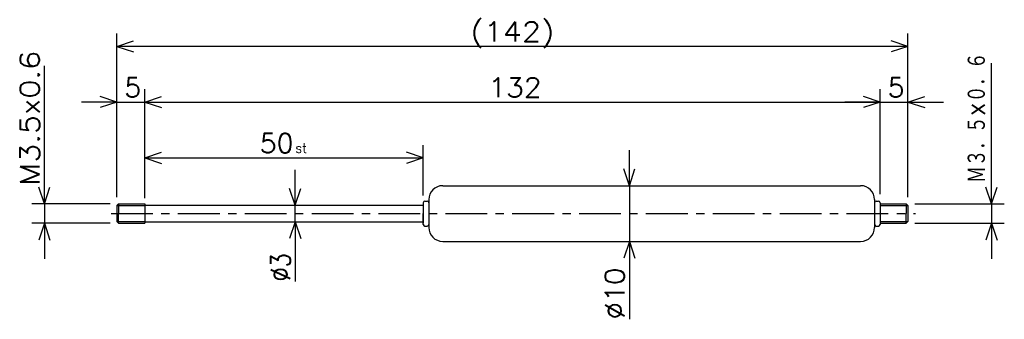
# Model space of a CAD drawing. Extents: x -172 to 5, y 107 to 161.
import ezdxf

# ---------------------------------------------------------------- set-up
doc = ezdxf.new("R2010")
doc.units = 0
doc.linetypes.add('CENTER', pattern=[12, 7.5, -1.5, 1.5, -1.5])
doc.layers.get('0').update_dxf_attribs({"linetype": 'CONTINUOUS'})
doc.styles.get("Standard").update_dxf_attribs({"font": 'txt', "bigfont": 'BIGFONT'})

msp = doc.modelspace()

# ---------------------------------------------------------------- linework, layer by layer
at = {"color": 7, "linetype": 'CONTINUOUS'}
for p, q in [((-154.76, 129.03), (-154.76, 158.37)), ((-12.76, 129.03), (-12.76, 158.37)), ((-154.76, 156.08), (-151.76, 157.08)), ((-12.76, 156.08), (-154.76, 156.08)), ((-154.76, 156.08), (-151.76, 155.08)), ((-12.76, 156.08), (-15.76, 157.08)), ((-12.76, 156.08), (-15.76, 155.08)), ((-167.76, 127.83), (-167.76, 152.58)), ((2.24, 127.83), (2.24, 153.09)), ((-154.76, 146.08), (-157.76, 147.08)), ((-154.76, 129.03), (-154.76, 148.37)), ((-149.76, 128.83), (-149.76, 148.37)), ((-149.76, 129.33), (-149.76, 148.37)), ((-149.76, 146.08), (-146.76, 147.08)), ((-149.76, 146.08), (-146.76, 147.08)), ((-17.76, 146.08), (-20.76, 147.08)), ((-17.76, 146.08), (-20.76, 147.08)), ((-17.76, 129.53), (-17.76, 148.37)), ((-17.76, 129.83), (-17.76, 148.37)), ((-12.76, 129.03), (-12.76, 148.37)), ((-12.76, 146.08), (-9.76, 147.08)), ((-154.76, 146.08), (-161.11, 146.08)), ((-154.76, 146.08), (-157.76, 145.08)), ((-154.76, 146.08), (-149.76, 146.08)), ((-149.76, 146.08), (-146.76, 145.08)), ((-149.76, 146.08), (-143.41, 146.08)), ((-149.76, 146.08), (-17.76, 146.08)), ((-149.76, 146.08), (-146.76, 145.08)), ((-17.76, 146.08), (-24.11, 146.08)), ((-17.76, 146.08), (-20.76, 145.08)), ((-17.76, 146.08), (-20.76, 145.08)), ((-17.76, 146.08), (-12.76, 146.08)), ((-12.76, 146.08), (-9.76, 145.08)), ((-12.76, 146.08), (-6.41, 146.08)), ((-149.76, 129.33), (-149.76, 138.37)), ((-99.76, 129.33), (-99.76, 138.37)), ((-149.76, 136.08), (-146.76, 137.08)), ((-149.76, 136.08), (-99.76, 136.08)), ((-149.76, 136.08), (-146.76, 135.08)), ((-99.76, 136.08), (-102.76, 137.08)), ((-99.76, 136.08), (-102.76, 135.08)), ((-62.76, 131.08), (-62.76, 137.43)), ((-167.76, 127.83), (-167.76, 134.18)), ((-122.76, 127.58), (-122.76, 133.93)), ((-62.76, 131.08), (-63.76, 134.08)), ((-62.76, 131.08), (-61.76, 134.08)), ((2.24, 127.83), (2.24, 134.18)), ((-167.76, 127.83), (-168.76, 130.83)), ((-167.76, 127.83), (-166.76, 130.83)), ((-96.26, 131.08), (-21.26, 131.08)), ((-62.76, 131.08), (-62.76, 121.08)), ((2.24, 127.83), (1.24, 130.83)), ((2.24, 127.83), (3.24, 130.83)), ((-122.76, 127.58), (-123.76, 130.58)), ((-122.76, 127.58), (-121.76, 130.58)), ((-155.96, 127.83), (-170.04, 127.83)), ((-167.76, 127.83), (-167.76, 124.33)), ((-154.76, 127.53), (-154.46, 127.83)), ((-154.76, 127.53), (-154.76, 124.63)), ((-154.76, 127.53), (-149.76, 127.53)), ((-154.46, 127.83), (-149.76, 127.83)), ((-154.46, 127.83), (-154.46, 126.08)), ((-149.76, 127.83), (-149.76, 124.33)), ((-149.76, 127.58), (-99.76, 127.58)), ((-122.76, 124.58), (-122.76, 127.58)), ((-99.76, 128.03), (-99.76, 124.33)), ((-99.46, 128.33), (-99.06, 128.33)), ((-98.76, 128.58), (-98.76, 123.58)), ((-18.76, 128.58), (-18.76, 123.58)), ((-18.46, 128.33), (-18.06, 128.33)), ((-17.76, 128.03), (-17.76, 124.13)), ((-17.76, 127.83), (-13.06, 127.83)), ((-17.76, 127.53), (-12.76, 127.53)), ((-13.06, 127.83), (-12.76, 127.53)), ((-13.06, 127.83), (-13.06, 126.08)), ((-12.76, 127.53), (-12.76, 124.63)), ((-11.56, 127.83), (4.53, 127.83)), ((2.24, 127.83), (2.24, 124.33)), ((-154.46, 124.33), (-154.46, 126.08)), ((-99.76, 124.13), (-99.76, 126.08)), ((-13.06, 124.33), (-13.06, 126.08)), ((-155.96, 124.33), (-170.04, 124.33)), ((-167.76, 124.33), (-168.76, 121.33)), ((-167.76, 124.33), (-166.76, 121.33)), ((-167.76, 124.33), (-167.76, 117.98)), ((-154.76, 124.63), (-149.76, 124.63)), ((-154.76, 124.63), (-154.46, 124.33)), ((-154.46, 124.33), (-149.76, 124.33)), ((-149.76, 124.58), (-99.76, 124.58)), ((-122.76, 124.58), (-123.76, 121.58)), ((-122.76, 124.58), (-122.76, 113.9)), ((-122.76, 124.58), (-121.76, 121.58)), ((-122.76, 124.58), (-122.76, 118.23)), ((-99.46, 123.83), (-99.06, 123.83)), ((-18.46, 123.83), (-18.06, 123.83)), ((-17.76, 124.63), (-12.76, 124.63)), ((-17.76, 124.33), (-13.06, 124.33)), ((-13.06, 124.33), (-12.76, 124.63)), ((-11.56, 124.33), (4.53, 124.33)), ((2.24, 124.33), (1.24, 121.33)), ((2.24, 124.33), (3.24, 121.33)), ((2.24, 124.33), (2.24, 117.98)), ((-96.26, 121.08), (-21.26, 121.08)), ((-62.76, 121.08), (-63.76, 118.08)), ((-62.76, 121.08), (-62.76, 107.1)), ((-62.76, 121.08), (-61.76, 118.08)), ((-62.76, 121.08), (-62.76, 114.73))]:
    msp.add_line(p, q, dxfattribs=at)
at = {"color": 7, "linetype": 'CENTER'}
msp.add_line((-155.79, 126.08), (-11.39, 126.08), dxfattribs=at)
at = {"color": 7, "linetype": 'CONTINUOUS'}
for centre, radius, start, end in [((-96.26, 128.58), 2.5, 90, 180), ((-21.26, 128.58), 2.5, 0, 90), ((-99.46, 128.03), 0.3, 90, 180), ((-99.06, 128.03), 0.3, 0, 90), ((-18.46, 128.03), 0.3, 90, 180), ((-18.06, 128.03), 0.3, 0, 90), ((-99.46, 124.13), 0.3, 180, 270), ((-99.06, 124.13), 0.3, 270, 360), ((-18.46, 124.13), 0.3, 180, 270), ((-18.06, 124.13), 0.3, 270, 360), ((-96.26, 123.58), 2.5, 180, 270), ((-21.26, 123.58), 2.5, 270, 360)]:
    msp.add_arc(centre, radius, start, end, dxfattribs=at)

# ---------------------------------------------------------------- texts
for s, height, width, p in [('(142)', 3.5, 1.140958, (-91.3, 156.96)), ('132', 3.5, 1.063592, (-88.1, 146.96)), ('50', 3.5, 1.007633, (-129.1, 136.96)), ('st', 1.75, 0.940457, (-122.7, 136.96))]:
    msp.add_text(s, height=height, dxfattribs=dict(at, width=width)).set_placement(p)
for s, width, p in [('Ｍ３．５×０．６', 0.773088, (1.37, 131.6)), ('M3.5x0.6', 1.143753, (-168.63, 131.09)), ('%%C3', 0.844216, (-123.63, 113.9)), ('%%C10', 1.028808, (-63.63, 107.1))]:
    msp.add_text(s, height=3.5, rotation=90, dxfattribs=dict(at, width=width)).set_placement(p)
for p in [(-153.4, 146.96), (-16.4, 146.96)]:
    msp.add_text('5', height=3.5, dxfattribs=at).set_placement(p)

doc.saveas('drawing.dxf')
